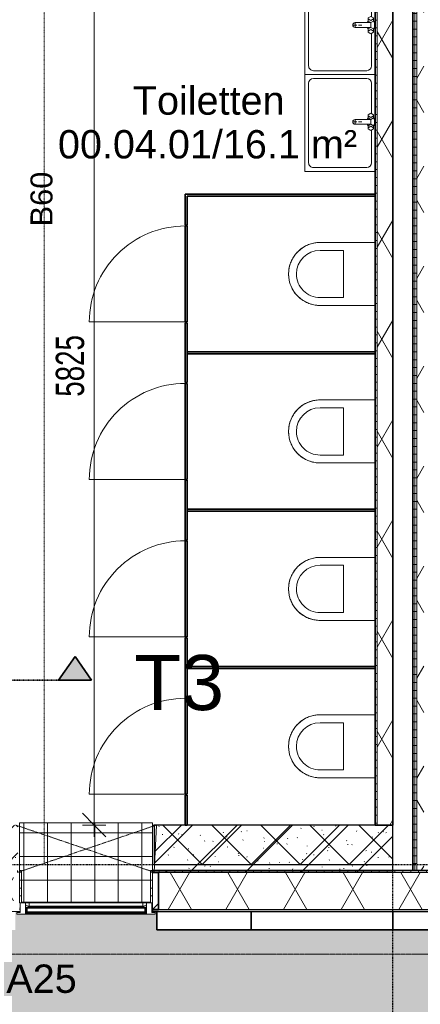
# Model space of a CAD drawing. Header units: millimetres. Extents: x -80560 to 110805, y -11020 to 52719.
# Tile 36 of 152: x 54123 to 56670, y 9111 to 15365. Entities that reach past the tile are written whole.
import ezdxf

# ---------------------------------------------------------------- set-up
doc = ezdxf.new("R2010")
doc.units = ezdxf.units.MM
for name, pattern in [('CENTER2', [20, 8, -4, 4, -4]), ('Dash', [6.35, 3.175, -3.175]), ('DASHDOT2', [8, 4, -2, 0, -2]), ('DASHED2-1', [3, 2, -1])]:
    doc.linetypes.add(name, pattern=pattern)
for name, color, linetype, lineweight in [('A-ANNO-DIMS', 211, 'Continuous', 9), ('A-ANNO-DIMS-100', 211, 'Continuous', 9), ('A-ANNO-NOTE', 131, 'Continuous', 18), ('A-AREA-IDEN', 2, 'Continuous', 9), ('A-DETL-GENF', 92, 'Continuous', 18), ('A-DOOR', 31, 'Continuous', 18), ('A-FLOR', 192, 'Continuous', 18), ('A-FLOR-OVHD', 1, 'DASHED2-1', 18), ('A-FLOR-PATT', 8, 'Continuous', 18), ('A-GENM', 13, 'Continuous', 18), ('A-GLAZ', 151, 'Continuous', 18), ('A-GLAZ-IDEN', 152, 'Continuous', 18), ('A-GLAZ-SILL', 1, 'Continuous', 18), ('A-WALL', 113, 'Continuous', 35), ('A-WALL-PATT', 111, 'Continuous', 35), ('G-ANNO-SYMB', 111, 'Continuous', 9), ('I-WALL', 2, 'Continuous', 18), ('P-SANR-FIXT', 6, 'Continuous', 18), ('S-GRID', 1, 'Continuous', 9)]:
    doc.layers.add(name, color=color, linetype=linetype, lineweight=lineweight)
doc.styles.add('Arial', font='arial.ttf', dxfattribs={"height": 180})
doc.styles.add('Arial_1', font='arial.ttf', dxfattribs={"height": 140})
doc.styles.add('Arial_4', font='arial.ttf', dxfattribs={"height": 350})
doc.styles.add('Arial_6', font='arial.ttf', dxfattribs={"width": 0.7, "height": 180})
doc.dimstyles.new('n3o_1_8', dxfattribs={"dimscale": 304.8, "dimtxt": 183.646692, "dimasz": 0.492126, "dimexe": 0.246063, "dimexo": 0.0625, "dimgap": 0.032808, "dimtad": 1, "dimdec": 0, "dimdsep": 46, "dimtxsty": 'Arial_6', "dimblk1": 'OBLIQUE', "dimblk2": 'OBLIQUE', "dimsah": 1, "dimcen": 0.09, "dimdle": 0.246063, "dimazin": 0, "dimtfac": 1, "dimtdec": 4, "dimtix": 1, "dimtmove": 0, "dimatfit": 3, "dimfxl": 0.246063, "dimfxlon": 1, "dimtvp": 1, "dimtolj": 1, "dimtzin": 0, "dimarcsym": 2})
doc.dimstyles.new('n3o_1_8_2', dxfattribs={"dimscale": 304.8, "dimtxt": 183.646692, "dimasz": 0.492126, "dimexe": 0.246063, "dimexo": 0.0625, "dimgap": 0.032808, "dimtad": 1, "dimdec": 0, "dimdsep": 46, "dimtxsty": 'Arial_6', "dimblk1": 'OBLIQUE', "dimblk2": 'OBLIQUE', "dimsah": 1, "dimcen": 0.09, "dimdle": 0.246063, "dimazin": 0, "dimtfac": 1, "dimtdec": 4, "dimtix": 1, "dimtmove": 1, "dimatfit": 3, "dimfxl": 0.246063, "dimfxlon": 1, "dimtvp": 1, "dimtolj": 1, "dimtzin": 0, "dimarcsym": 2})
pattern_1 = [(180, (56767.32, 14055.25), (-1e-13, -50), [])]
pattern_2 = [(60, (24894.82, 0), (-274.963, 158.75), []), (120, (24894.82, 0), (-274.963, -158.75), [])]
pattern_3 = [(0, (0, 0), (0, 50), [])]

# ---------------------------------------------------------------- blocks, each defined once
blk = doc.blocks.new('Leonardo College_EHA_1489_R18_CF_situatie_2020_rvt-1-DO_00 begane grond')
at = {"layer": 'A-FLOR-PATT', "lineweight": 9}
h = blk.add_hatch(dxfattribs=at)
h.set_pattern_fill('FP_27', color=93, style=0, pattern_type=2)
h.set_pattern_definition([(90, (0, 0), (-456.197, 456.197), [120.967, -791.427]), (45, (0, 0), (-456.197, 456.197), [120.968, -524.193]), (135, (0, 0), (-456.197, -456.197), [120.968, -524.193])])
h.paths.add_polyline_path([(53547.8, 6923), (67447.4, 6923), (67424.9, 9701), (65130, 9701), (65130, 9711.4), (64440, 9713), (64440, 9701), (64450, 9701), (64450, 9584), (62200, 9584), (62200, 9701), (62210, 9701), (62210, 9720), (61625.9, 9721), (60390, 9721), (60390, 9701), (60400, 9701), (60400, 9584), (57700, 9584), (57700, 9701), (57710, 9701), (57710, 9721), (54990, 9721), (54990, 9701), (55000, 9701), (55000, 9584), (52300, 9584), (52300, 9701), (52268, 9701), (52268, 9694), (52290, 9694), (52290, 9684), (49610, 9684), (49610, 9694), (49632, 9694), (49632, 9701), (49600, 9700), (49600, 9584), (47450, 9584), (47450, 9701), (47418, 9701), (47418, 9694), (47440, 9694), (47440, 9684), (42960, 9684), (42960, 9694), (42982, 9694), (42982, 9701), (42950, 9700), (42950, 9584), (41600, 9584), (41600, 9701), (41568, 9701), (41568, 9694), (41590, 9694), (41590, 9684), (40683.4, 9684), (40682.5, 9678), (39817.5, 9678), (39816.6, 9684), (39710, 9684), (39710, 9694), (39732, 9694), (39732, 9701), (39700, 9701), (39700, 9584), (38800, 9584), (38800, 9701), (38768, 9701), (38768, 9694), (38790, 9694), (38790, 9684), (37910, 9684), (37910, 9694), (37932, 9694), (37932, 9701), (37900, 9701), (37900, 9584), (35200, 9584), (35200, 9701), (35168, 9701), (35168, 9694), (35190, 9694), (35190, 9684), (32510, 9684), (32510, 9694), (32532, 9694), (32532, 9701), (32500, 9701), (32500, 9584), (30100, 9584), (30100, 9701), (30068, 9701), (30068, 9694), (30090, 9694), (30090, 9684), (29210, 9684), (29210, 9694), (29232, 9694), (29232, 9701), (29200, 9701), (29200, 9584), (28527, 9584), (28527, 9701), (28495, 9701), (28495, 9694), (28517, 9694), (28517, 9684), (28412, 9684), (28409.5, 9668), (27544.5, 9668), (27542, 9684), (27437, 9684), (27437, 9694), (27459, 9694), (27459, 9701), (27427, 9701), (27427, 9584), (25750, 9584), (25750, 9701), (25718, 9701), (25718, 9694), (25740, 9694), (25740, 9684), (23960, 9684), (23960, 9694), (23982, 9694), (23982, 9701), (23950, 9700), (23950, 9584), (23050, 9584), (23050, 9701), (23018, 9701), (23018, 9694), (23040, 9694), (23040, 9684), (22160, 9684), (22160, 9694), (22182, 9694), (22182, 9701), (22150, 9701), (22150, 9584), (20350, 9584), (20350, 9701), (20318, 9701), (20318, 9694), (20340, 9694), (20340, 9684), (15860, 9684), (15860, 9694), (15882, 9694), (15882, 9701), (15850, 9700), (15850, 9584), (14384, 9584), (14384, 9721), (7590.2, 9721), (7590.2, 6923), (52710.1, 6923)], flags=0)
h.paths.add_polyline_path([(30068, 9713), (30073, 9713), (30073, 9721), (30068, 9721)], flags=0)
h.paths.add_polyline_path([(29227, 9713), (29232, 9713), (29232, 9721), (29227, 9721)], flags=0)
at = {"layer": 'A-FLOR', "color": 7}
for p, q in [((29232, 9721), (29227, 9721)), ((30073, 9721), (30068, 9721))]:
    blk.add_line(p, q, dxfattribs=at)
blk = doc.blocks.new('19112_SW_LeonardoCollege_R2020_rvt-1-DO_00 begane grond')
at = {"layer": 'A-WALL-PATT', "lineweight": 5}
h = blk.add_hatch(dxfattribs=at)
h.set_pattern_fill('FP_208', color=250, angle=45, style=0, pattern_type=2)
h.set_pattern_definition([(45, (28837.5, 10000), (-155.563, 155.563), []), (135, (28837.5, 10000), (-155.563, -155.563), [])])
h.paths.add_polyline_path([(31377.66767, 10000), (31600, 10000), (31600, 10250), (30083, 10250), (30083, 10000), (31083.995762, 10000)], flags=0)
h.paths.add_polyline_path([(28734.620497, 10000), (29217, 10000), (29217, 10250), (28510, 10250), (28510, 10000)], flags=0)
h.paths.add_polyline_path([(27444, 10000), (27444, 10250), (26075, 10250), (26075, 10000), (27266.260957, 10000)], flags=0)
at = {"layer": 'A-WALL', "color": 50, "lineweight": 9}
for p, q in [((30073, 10250), (30083, 10250)), ((30083, 10000), (30073, 10000))]:
    blk.add_line(p, q, dxfattribs=at)
at = {"layer": 'A-WALL', "color": 10, "lineweight": 25}
for p, q in [((31600, 10250), (30083, 10250)), ((30083, 10250), (30083, 10000)), ((31600, 10000), (31600, 10250)), ((30083, 10000), (31600, 10000))]:
    blk.add_line(p, q, dxfattribs=at)
blk = doc.blocks.new('MB 31 Wandsparing - 866 x 1974-3853520-DO_00 begane grond')
at = {"layer": 'A-GENM', "linetype": 'Dash', "lineweight": 9}
for p, q in [((-456.2, 150), (424.8, -150)), ((-441.2, -150), (439.8, 150))]:
    blk.add_line(p, q, dxfattribs=at)
blk = doc.blocks.new('95251-Leonardo College Leiden_rvt-1-DO_00 begane grond')
at = {"layer": 'A-WALL-PATT', "lineweight": 9}
h = blk.add_hatch(dxfattribs=at)
h.set_pattern_fill('FP_251', color=55, style=0, pattern_type=2)
h.set_pattern_definition([(45, (0, 0), (-176.7767, 176.7767), []), (17, (0, 0), (51.37877, 156.87645), [3.353, -159.647, 3.353, -88.647, -134]), (17, (0, 0), (51.37877, 156.87645), [-255, 3.353, -130.647]), (48, (0, 0), (-36.014, 160.26226), [3.353, -158.647, 3.353, -160.647, -132]), (48, (0, 0), (-36.014, 160.26226), [-326, 3.353, -128.647]), (71, (0, 0), (-94.825, 133.12483), [3.353, -156.647, 3.353, -87.247, -131]), (71, (0, 0), (-94.825, 133.12483), [-250.6, 3.353, -127.647])])
h.paths.add_polyline_path([(30083, 9950), (31600, 9950), (31600, 10250), (30098, 10250), (30089.9, 10089)], flags=0)
h.paths.add_polyline_path([(29028.3, 9950), (29217, 9950), (29202, 10250), (28525, 10250), (28510, 9950), (28734.6, 9950)], flags=0)
h.paths.add_polyline_path([(26091.6, 9950), (27444, 9950), (27429, 10250), (26080, 10250), (26080, 10200), (26075, 10200), (26075, 9950)], flags=0)
at = {"layer": 'A-WALL', "color": 170, "lineweight": 5}
for p, q in [((30098, 10250), (30083, 9950)), ((31600, 10250), (30098, 10250)), ((31600, 9950), (31600, 10250)), ((30083, 9950), (31600, 9950))]:
    blk.add_line(p, q, dxfattribs=at)
at = {"color": 130, "lineweight": 9}
blk.add_blockref('MB 31 Wandsparing - 866 x 1974-3853520-DO_00 begane grond', (29658.2, 10100), dxfattribs=at)
blk = doc.blocks.new('NLRS_41_GM_WPB_spouwlat-SH_generiek_ISR - 235x38-V45-DO_00 begane grond')
at = {"layer": 'A-GENM'}
h = blk.add_hatch(dxfattribs=at)
h.set_pattern_fill('FP_78', color=256, style=0, pattern_type=2)
h.set_pattern_definition([(45, (0, 0), (-141.4214, 141.4214), [])])
h.paths.add_polyline_path([(30111, 9713), (30111, 9948), (30073, 9948), (30073, 9713)], flags=0)
for p, q in [((30111, 9948), (30073, 9948)), ((30073, 9948), (30073, 9713)), ((30111, 9713), (30111, 9948)), ((30073, 9713), (30111, 9713))]:
    blk.add_line(p, q, dxfattribs=at)
blk = doc.blocks.new('41_dagkanten_SH_generiek_ISR - 12x204_5-V46-DO_00 begane grond')
at = {"layer": 'A-GENM'}
h = blk.add_hatch(dxfattribs=at)
h.set_pattern_fill('FP_79', color=256, style=0, pattern_type=2)
h.set_pattern_definition(pattern_3)
h.paths.add_polyline_path([(30073, 9756), (30073, 9960.5), (30061, 9960.5), (30061, 9756), (30068, 9756)], flags=0)
for p, q in [((30073, 9960.5), (30061, 9960.5)), ((30061, 9960.5), (30061, 9756)), ((30073, 9756), (30073, 9960.5)), ((30068, 9756), (30073, 9756))]:
    blk.add_line(p, q, dxfattribs=at)
blk = doc.blocks.new('41_dagkanten_SH_generiek_ISR - 12x204_5-V47-DO_00 begane grond')
at = {"layer": 'A-GENM'}
h = blk.add_hatch(dxfattribs=at)
h.set_pattern_fill('FP_80', color=256, style=0, pattern_type=2)
h.set_pattern_definition(pattern_3)
h.paths.add_polyline_path([(29227, 9756), (29239, 9756), (29239, 9960.5), (29227, 9960.5), (29227, 9922.4)], flags=0)
for p, q in [((29239, 9960.5), (29227, 9960.5)), ((29227, 9960.5), (29227, 9756)), ((29239, 9756), (29239, 9960.5)), ((29227, 9756), (29232, 9756))]:
    blk.add_line(p, q, dxfattribs=at)
blk = doc.blocks.new('merk 900 vast glas HOOG shadowbox - merk 900 vast glas HOOG shadowbox-32555523-DO_00 begane grond')
at = {"layer": 'A-GLAZ'}
for p, q in [((-362, 0), (-440, 0)), ((-440, 0), (-440, -10)), ((-362, -4), (-362, 0)), ((440, 0), (362, 0)), ((362, 0), (362, -4)), ((440, -10), (440, 0)), ((-440, -10), (-418, -10)), ((-418, -10), (-418, -72)), ((-384, -72), (-384, -4)), ((-384, -4), (-362, -4)), ((362, -4), (384, -4)), ((384, -4), (384, -72)), ((418, -72), (418, -10)), ((418, -10), (440, -10)), ((-418, -72), (-384, -72)), ((384, -72), (418, -72))]:
    blk.add_line(p, q, dxfattribs=at)
at = {"layer": 'A-GLAZ-SILL'}
for p, q in [((362, 0), (-362, 0)), ((362, -4), (-362, -4))]:
    blk.add_line(p, q, dxfattribs=at)
blk = doc.blocks.new('74_PF_EHA_wandtoilet - hoogte 390-32003558-DO_00 begane grond')
at = {"layer": 'P-SANR-FIXT'}
for p, q in [((-178.1, -56.2), (-178.1, -406.3)), ((221.9, -406.3), (221.9, -56.2)), ((-128.1, -406.3), (-128.1, -256.3)), ((-128.1, -256.3), (171.9, -256.3)), ((171.9, -256.3), (171.9, -406.3))]:
    blk.add_line(p, q, dxfattribs=at)
at = {"layer": 'P-SANR-FIXT', "flags": 128}
for points in [[(21.9, -606.3), (13.9, -606.1), (5.9, -605.6), (-2, -604.8), (-9.9, -603.7), (-17.8, -602.3), (-25.6, -600.5), (-33.4, -598.5), (-41, -596.1), (-48.5, -593.4), (-56, -590.5), (-63.3, -587.2), (-70.4, -583.6), (-77.5, -579.8), (-84.3, -575.7), (-91, -571.3), (-97.5, -566.7), (-103.8, -561.8), (-110, -556.6), (-115.9, -551.2), (-121.6, -545.6), (-127, -539.7), (-132.2, -533.7), (-137.2, -527.4), (-141.9, -521), (-146.4, -514.3), (-150.6, -507.5), (-154.5, -500.5), (-158.1, -493.4), (-161.4, -486.1), (-164.5, -478.7), (-167.2, -471.2), (-169.7, -463.6), (-171.8, -455.9), (-173.7, -448.1), (-175.2, -440.2), (-176.4, -432.3), (-177.3, -424.4), (-177.8, -416.4), (-178.1, -408.4), (-178.1, -406.3)], [(221.9, -406.3), (221.8, -414.2), (221.3, -422.2), (220.5, -430.2), (219.4, -438.1), (217.9, -446), (216.2, -453.8), (214.1, -461.5), (211.8, -469.2), (209.1, -476.7), (206.1, -484.1), (202.9, -491.4), (199.3, -498.6), (195.5, -505.6), (191.4, -512.5), (187, -519.2), (182.3, -525.7), (177.4, -532), (172.3, -538.1), (166.9, -544), (161.3, -549.7), (155.4, -555.2), (149.3, -560.4), (143.1, -565.4), (136.6, -570.1), (130, -574.5), (123.2, -578.7), (116.2, -582.6), (109.1, -586.3), (101.8, -589.6), (94.4, -592.7), (86.9, -595.4), (79.3, -597.9), (71.6, -600), (63.8, -601.8), (55.9, -603.3), (48, -604.5), (40.1, -605.4), (32.1, -606), (24.1, -606.2), (21.9, -606.3)]]:
    blk.add_lwpolyline(points, dxfattribs=at)
at = {"layer": 'P-SANR-FIXT'}
for radius, start, end in [(200, 180, 270), (150, 180, 270), (200, 270, 360), (150, 270, 0)]:
    blk.add_arc((21.9, -406.3), radius, start, end, dxfattribs=at)
blk = doc.blocks.new('74_n3o_Kupan_toiletruimte_4 - 74_n3o_Kupan_toiletruimte_4-31926087-DO_00 begane grond')
at = {"layer": 'A-GENM', "lineweight": 35}
for p, q in [((190, 1206.5), (0, 1206.5)), ((0, 1206.5), (0, 1193.5)), ((0, 1193.5), (190, 1193.5)), ((190, 1193.5), (190, 1206.5)), ((805, 1206.5), (195, 1206.5)), ((195, 1206.5), (195, 1193.5)), ((195, 1193.5), (805, 1193.5)), ((805, 1193.5), (805, 1206.5)), ((1190, 1206.5), (810, 1206.5)), ((810, 1206.5), (810, 1193.5)), ((810, 1193.5), (1190, 1193.5)), ((1006.5, 1193.5), (993.5, 1193.5)), ((993.5, 1193.5), (993.5, 0)), ((1006.5, 0), (1006.5, 1193.5)), ((1190, 1193.5), (1190, 1206.5)), ((1805, 1206.5), (1195, 1206.5)), ((1195, 1206.5), (1195, 1193.5)), ((1195, 1193.5), (1805, 1193.5)), ((1805, 1193.5), (1805, 1206.5)), ((2190, 1206.5), (1810, 1206.5)), ((1810, 1206.5), (1810, 1193.5)), ((1810, 1193.5), (2190, 1193.5)), ((2006.5, 1193.5), (1993.5, 1193.5)), ((1993.5, 1193.5), (1993.5, 0)), ((2006.5, 0), (2006.5, 1193.5)), ((2190, 1193.5), (2190, 1206.5)), ((2805, 1206.5), (2195, 1206.5)), ((2195, 1206.5), (2195, 1193.5)), ((2195, 1193.5), (2805, 1193.5)), ((2805, 1193.5), (2805, 1206.5)), ((3190, 1206.5), (2810, 1206.5)), ((2810, 1206.5), (2810, 1193.5)), ((2810, 1193.5), (3190, 1193.5)), ((3006.5, 1193.5), (2993.5, 1193.5)), ((2993.5, 1193.5), (2993.5, 0)), ((3006.5, 0), (3006.5, 1193.5)), ((3190, 1193.5), (3190, 1206.5)), ((3805, 1206.5), (3195, 1206.5)), ((3195, 1206.5), (3195, 1193.5)), ((3195, 1193.5), (3805, 1193.5)), ((3805, 1193.5), (3805, 1206.5)), ((4006.5, 1206.5), (3810, 1206.5)), ((3810, 1206.5), (3810, 1193.5)), ((3810, 1193.5), (3993.5, 1193.5)), ((3993.5, 1193.5), (3993.5, 0)), ((4006.5, 0), (4006.5, 1206.5)), ((993.5, 0), (1006.5, 0)), ((1993.5, 0), (2006.5, 0)), ((2993.5, 0), (3006.5, 0)), ((3993.5, 0), (4006.5, 0))]:
    blk.add_line(p, q, dxfattribs=at)
blk = doc.blocks.new('00_n3o_symbool_swingangle - std-31926139-DO_00 begane grond')
at = {"layer": 'A-DOOR'}
blk.add_line((-415, -27), (-415, 583), dxfattribs=at)
blk.add_arc((-415, -27), 610, 360, 90, dxfattribs=at)
blk = doc.blocks.new('74_n3o_fonteintje_450x600 - std-V116-DO_00 begane grond')
at = {"layer": 'P-SANR-FIXT'}
for p, q in [((-300, -2.5), (-300, -450)), ((315, -450), (315, -2.5)), ((-300, -450), (315, -450))]:
    blk.add_line(p, q, dxfattribs=at)
blk = doc.blocks.new('53_wastafel_450X600 - std-V117-DO_00 begane grond')
at = {"layer": 'P-SANR-FIXT'}
for p, q in [((-300, -450), (-300, -2.5)), ((-275, -55), (-275, -395)), ((-52.4, -25), (-245, -25)), ((-45, -12.2), (-55, -29.5)), ((-55, -29.5), (-45, -46.8)), ((-25, -12.2), (-45, -12.2)), ((-45, -46.8), (-25, -46.8)), ((-28.4, -29.5), (-38.4, -12.2)), ((-38.4, -46.8), (-28.4, -29.5)), ((-25, -12.2), (-15, -7.2)), ((-15, -29.5), (-25, -12.2)), ((-25, -46.8), (-15, -29.5)), ((-25, -46.8), (-15, -51.8)), ((-15, -7.2), (15, -7.2)), ((-15, -29.5), (-15, -129.5)), ((15, -29.5), (-15, -29.5)), ((15, -7.2), (25, -12.2)), ((15, -29.5), (25, -12.2)), ((25, -46.8), (15, -29.5)), ((15, -129.5), (15, -29.5)), ((25, -46.8), (15, -51.8)), ((25, -12.2), (45, -12.2)), ((45, -46.8), (25, -46.8)), ((28.4, -29.5), (38.4, -12.2)), ((38.4, -46.8), (28.4, -29.5)), ((45, -12.2), (55, -29.5)), ((55, -29.5), (45, -46.8)), ((260, -25), (52.4, -25)), ((290, -395), (290, -55)), ((315, -2.5), (315, -450)), ((0, -107.5), (0, -87.5)), ((0, -141.5), (0, -117.5)), ((12, -129.5), (-12, -129.5)), ((-245, -425), (260, -425)), ((315, -450), (-300, -450))]:
    blk.add_line(p, q, dxfattribs=at)
for centre, radius, start, end in [((-245, -55), 30, 90, 180), ((260, -55), 30, 0, 90), ((0, -129.5), 15, 180, 0), ((-245, -395), 30, 180, 270), ((260, -395), 30, 270, 360)]:
    blk.add_arc(centre, radius, start, end, dxfattribs=at)
blk = doc.blocks.new('31_n3o_gevelopening_vensterbank_tegelwerk - 505x10-34319115-DO_00 begane grond')
at = {"layer": 'A-GENM'}
h = blk.add_hatch(dxfattribs=at)
h.set_pattern_fill('FP_147', color=256, style=0, pattern_type=2)
h.set_pattern_definition([(0, (0, 0), (0, 150), []), (90, (0, 0), (-150, 9e-15), [])])
h.paths.add_polyline_path([(12, -505), (834, -505), (834, -304.5), (846, -304.5), (846, 0), (0, 0), (0, -304.5), (12, -304.5), (12, -342.6)], flags=0)
for p, q in [((0, -304.5), (0, 0)), ((0, 0), (846, 0)), ((846, 0), (846, -304.5)), ((12, -505), (834, -505))]:
    blk.add_line(p, q, dxfattribs=at)
blk = doc.blocks.new('30_n3o_RT72_glas met glaslat - Type 1-33690252-DO_00 begane grond')
at = {"layer": 'A-GENM'}
for points in [[(-379, -11), (379, -11), (379, -5), (-379, -5)], [(-379, -41), (379, -41), (379, -35), (-379, -35)]]:
    blk.add_hatch(color=256, dxfattribs=at).paths.add_polyline_path(points, flags=0)
for p, q in [((379, -5), (-379, -5)), ((-379, -5), (-379, -11)), ((-375, -5), (-379, -5)), ((-379, -5), (-379, -41)), ((-379, -11), (379, -11)), ((379, -35), (-379, -35)), ((-379, -35), (-379, -41)), ((-379, -41), (379, -41)), ((-379, -41), (-375, -41)), ((-375, -41), (-375, -5)), ((379, -5), (375, -5)), ((375, -5), (375, -41)), ((375, -41), (379, -41)), ((379, -11), (379, -5)), ((379, -41), (379, -5)), ((379, -41), (379, -35))]:
    blk.add_line(p, q, dxfattribs=at)
blk = doc.blocks.new('DPWP_30_n3o_RT72_glas met glaslat Frame1 - Type 1-33690255-DO_00 begane grond')
at = {"layer": 'A-GENM'}
for p, q in [((-367.317, -5), (-384, -15)), ((-384, -27), (-362, -27)), ((-362, -5), (-367.317, -5)), ((362, -5), (-362, -5)), ((-362, -27), (-362, -5)), ((362, -27), (-362, -27)), ((367.317, -5), (362, -5)), ((362, -5), (362, -27)), ((362, -27), (384, -27)), ((384, -15), (367.317, -5))]:
    blk.add_line(p, q, dxfattribs=at)
blk = doc.blocks.new('01_n3o_symbool_lijn_met_tekst - brandwerend_B60-31157474-DO_00 begane grond')
at = {"layer": 'A-DETL-GENF', "color": 3, "linetype": 'DASHDOT2'}
blk.add_line((0, 0), (8362.5, 0), dxfattribs=at)
blk = doc.blocks.new('Section - 00_n3o_sectionmark_detailaanduiding-325618-DO_00 begane grond')
at = {"layer": 'G-ANNO-SYMB'}
blk.add_hatch(color=256, dxfattribs=at).paths.add_polyline_path([(0, 0), (1.05, 1.5), (2.101, 0)], flags=0)
at = {"layer": 'G-ANNO-SYMB', "linetype": 'DASHDOT2', "lineweight": 35}
for p, q in [((1.05, 1.5), (0, 0)), ((2.101, 0), (1.05, 1.5)), ((0, 0), (2.101, 0))]:
    blk.add_line(p, q, dxfattribs=at)
blk = doc.blocks.new('DIMBLOCK165-DO_00 begane grond')
at = {"layer": 'A-ANNO-DIMS-100'}
for p, q in [((56622.3, 15545.7), (56697.3, 15620.7)), ((56622.3, 15620.7), (56622.3, 15470.7)), ((56622.3, 15545.7), (56622.3, 15620.7)), ((56767.3, 15545.7), (56842.3, 15620.7)), ((56767.3, 15620.7), (56767.3, 15470.7)), ((56767.3, 15545.7), (56767.3, 15620.7)), ((56622.3, 15545.7), (56547.3, 15470.7)), ((56622.3, 15545.7), (56767.3, 15545.7)), ((56767.3, 15545.7), (56692.3, 15470.7))]:
    blk.add_line(p, q, dxfattribs=at)
blk.add_ellipse((56826.5, 15545.7), major_axis=(0, 174.8), ratio=0.753092, start_param=1.570796, end_param=3.141593, dxfattribs=at)
at = {"layer": 'A-ANNO-DIMS-100', "color": 0, "insert": (56826.5, 15463.3), "char_height": 180, "width": 345.821, "attachment_point": 1, "line_spacing_factor": 0.941778, "style": 'Arial_6'}
blk.add_mtext('145', dxfattribs=at)
blk = doc.blocks.new('_Oblique')
at = {"color": 0, "linetype": 'ByBlock', "lineweight": -2}
blk.add_line((-0.5, -0.5), (0.5, 0.5), dxfattribs=at)
blk = doc.blocks.new('DIMBLOCK234-DO_00 begane grond')
at = {"layer": 'A-ANNO-DIMS-100'}
for p, q in [((54596.5, 16075), (54521.5, 16150)), ((54671.5, 16075), (54521.5, 16075)), ((54596.5, 16075), (54596.5, 10175)), ((54596.5, 16075), (54671.5, 16000)), ((54596.5, 16075), (54671.5, 16075)), ((54596.5, 10250), (54521.5, 10325)), ((54671.5, 10250), (54521.5, 10250)), ((54596.5, 10250), (54671.5, 10175)), ((54596.5, 10250), (54671.5, 10250))]:
    blk.add_line(p, q, dxfattribs=at)
at = {"layer": 'A-ANNO-DIMS-100', "color": 0, "insert": (54352.8, 12970.4), "char_height": 180, "width": 461.094, "attachment_point": 1, "rotation": 90, "line_spacing_factor": 0.941778, "style": 'Arial_6'}
blk.add_mtext('5825', dxfattribs=at)
blk = doc.blocks.new('DIMBLOCK272-DO_00 begane grond')
at = {"layer": 'A-ANNO-DIMS-100'}
for p, q in [((102364.8, 10470.3), (102364.8, 5571.3)), ((102364.8, 5646.3), (102364.8, 10470.3)), ((39278.8, 5646.3), (39353.8, 5721.3)), ((39278.8, 5721.3), (39278.8, 5571.3)), ((39278.8, 5646.3), (39278.8, 5721.3)), ((102364.8, 5646.3), (102439.8, 5721.3)), ((39203.8, 5646.3), (102439.8, 5646.3)), ((39278.8, 5646.3), (39203.8, 5571.3)), ((102364.8, 5646.3), (102289.8, 5571.3))]:
    blk.add_line(p, q, dxfattribs=at)
at = {"layer": 'A-ANNO-DIMS-100', "color": 0, "insert": (70581.7, 5889.9), "char_height": 180, "width": 576.368, "attachment_point": 1, "line_spacing_factor": 0.941778, "style": 'Arial_6'}
blk.add_mtext('63086', dxfattribs=at)

msp = doc.modelspace()

# ---------------------------------------------------------------- hatches: boundary and pattern name
at = {"layer": 'A-WALL-PATT', "lineweight": 18}
h = msp.add_hatch(dxfattribs=at)
h.set_pattern_fill('FP_2', color=256, style=0, pattern_type=2)
h.set_pattern_definition(pattern_2)
h.paths.add_polyline_path([(56647.3, 9960.5), (56692.3, 9960.5), (56692.3, 18137.5), (56647.3, 18137.5), (56647.3, 10255.6)], flags=0)
h = msp.add_hatch(dxfattribs=at)
h.set_pattern_fill('FP_31', color=256, angle=90, style=0, pattern_type=2)
h.set_pattern_definition(pattern_1)
h.paths.add_polyline_path([(56622.3, 9960.5), (56634.8, 9960.5), (56634.8, 18062.5), (56622.3, 18062.5), (56622.3, 10255.6)], flags=0)
h = msp.add_hatch(dxfattribs=at)
h.set_pattern_fill('FP_31', color=256, angle=90, style=0, pattern_type=2)
h.set_pattern_definition(pattern_1)
h.paths.add_polyline_path([(56634.8, 9960.5), (56647.3, 9960.5), (56647.3, 18062.5), (56634.8, 18062.5), (56634.8, 10255.6)], flags=0)
h = msp.add_hatch(dxfattribs=at)
h.set_pattern_fill('FP_97', color=256, angle=90, style=0, pattern_type=2)
h.set_pattern_definition([(360, (56382.32, 13162.5), (2e-13, 50), [])])
h.paths.add_polyline_path([(56382.3, 10250), (56394.8, 10250), (56394.8, 16075), (56382.3, 16075), (56382.3, 10255.6)], flags=0)
h = msp.add_hatch(dxfattribs=at)
h.set_pattern_fill('FP_2', color=256, style=0, pattern_type=2)
h.set_pattern_definition(pattern_2)
h.paths.add_polyline_path([(56394.8, 10250), (56494.8, 10250), (56494.8, 16100), (56394.8, 16100), (56394.8, 10255.6)], flags=0)
h = msp.add_hatch(dxfattribs=at)
h.set_pattern_fill('FP_2', color=256, style=0, pattern_type=2)
h.set_pattern_definition(pattern_2)
h.paths.add_polyline_path([(78297.9, 9713), (78321.8, 9713), (78321.8, 9948), (77205.8, 9948), (77205.8, 9713), (77710.5, 9713)], flags=0)
h.paths.add_polyline_path([(74483.8, 9713), (74483.8, 9948), (72355.8, 9948), (72355.8, 9713), (74186.5, 9713)], flags=0)
h.paths.add_polyline_path([(67725.7, 9713), (67833.8, 9713), (67833.8, 9948), (66505.8, 9948), (66505.8, 9713), (66551, 9713)], flags=0)
h.paths.add_polyline_path([(64495.3, 9713), (64583.8, 9713), (64583.8, 9948), (63705.8, 9948), (63705.8, 9713), (64201.6, 9713)], flags=0)
h.paths.add_polyline_path([(62783.8, 9713), (62783.8, 9948), (60105.8, 9948), (60105.8, 9713), (62733.3, 9713)], flags=0)
h.paths.add_polyline_path([(57153.5, 9713), (57383.8, 9713), (57383.8, 9948), (55005.8, 9948), (55005.8, 9713), (56566.2, 9713)], flags=0)
h.paths.add_polyline_path([(54083.8, 9713), (54083.8, 9948), (53432.8, 9948), (53432.8, 9713), (53629.4, 9713)], flags=0)
h.paths.add_polyline_path([(52310.8, 9713), (52310.8, 9948), (50655.8, 9948), (50655.8, 9713), (52161.1, 9713)], flags=0)
h.paths.add_polyline_path([(46875, 9713), (47033.8, 9713), (47033.8, 9948), (45255.8, 9948), (45255.8, 9713), (46581.3, 9713)], flags=0)
h.paths.add_polyline_path([(48833.8, 9713), (48833.8, 9948), (47955.8, 9948), (47955.8, 9713), (48343.3, 9713)], flags=0)
h.paths.add_polyline_path([(40733.8, 9713), (40733.8, 9948), (39407.8, 9948), (39407.8, 9713), (40707.9, 9713)], flags=0)
h = msp.add_hatch(dxfattribs=at)
h.set_pattern_fill('FP_231', color=256, angle=90, style=0, pattern_type=2)
h.set_pattern_definition([(90, (58858.82, 9701), (-50, -2e-13), [])])
h.paths.add_polyline_path([(77167.8, 9948), (78321.8, 9948), (78321.8, 9960.5), (77167.8, 9960.5)], flags=0)
h.paths.add_polyline_path([(72317.8, 9948), (74521.8, 9948), (74521.8, 9960.5), (72317.8, 9960.5)], flags=0)
h.paths.add_polyline_path([(67725.7, 9948), (67871.8, 9948), (67871.8, 9960.5), (66467.8, 9960.5), (66467.8, 9948), (66551, 9948)], flags=0)
h.paths.add_polyline_path([(64583.8, 9948), (64621.8, 9948), (64621.8, 9960.5), (63667.8, 9960.5), (63667.8, 9948), (64201.6, 9948)], flags=0)
h.paths.add_polyline_path([(62821.8, 9948), (62821.8, 9960.5), (60067.8, 9960.5), (60067.8, 9948), (62783.8, 9948)], flags=0)
h.paths.add_polyline_path([(56566.2, 9948), (57421.8, 9948), (57421.8, 9960.5), (54967.8, 9960.5), (54967.8, 9948), (56272.5, 9948)], flags=0)
h.paths.add_polyline_path([(53923.1, 9948), (54121.8, 9948), (54121.8, 9960.5), (53394.8, 9960.5), (53394.8, 9948), (53629.4, 9948)], flags=0)
h.paths.add_polyline_path([(51867.4, 9948), (52348.8, 9948), (52348.8, 9960.5), (50617.8, 9960.5), (50617.8, 9948), (51573.7, 9948)], flags=0)
h.paths.add_polyline_path([(48871.8, 9948), (48871.8, 9960.5), (47917.8, 9960.5), (47917.8, 9948), (48833.8, 9948)], flags=0)
h.paths.add_polyline_path([(47071.8, 9948), (47071.8, 9960.5), (45217.8, 9960.5), (45217.8, 9948), (47033.8, 9948)], flags=0)
h.paths.add_polyline_path([(40707.9, 9948), (40771.8, 9948), (40771.8, 9960.5), (39642.8, 9960.5), (39642.8, 9948)], flags=0)
h = msp.add_hatch(dxfattribs=at)
h.set_pattern_fill('FP_230', color=256, style=0, pattern_type=2)
h.set_pattern_definition([(0, (58858.82, 9701), (2e-14, 50), [])])
h.paths.add_polyline_path([(78321.8, 9701), (78321.8, 9713), (77167.8, 9713), (77167.8, 9701), (78297.9, 9701)], flags=0)
h.paths.add_polyline_path([(74521.8, 9701), (74521.8, 9713), (72317.8, 9713), (72317.8, 9701), (74186.5, 9701)], flags=0)
h.paths.add_polyline_path([(67725.7, 9701), (67871.8, 9701), (67871.8, 9713), (66467.8, 9713), (66467.8, 9701), (66551, 9701)], flags=0)
h.paths.add_polyline_path([(64621.8, 9701), (64621.8, 9713), (63667.8, 9713), (63667.8, 9701), (64495.3, 9701)], flags=0)
h.paths.add_polyline_path([(62733.3, 9701), (62821.8, 9701), (62821.8, 9713), (60067.8, 9713), (60067.8, 9701), (62439.6, 9701)], flags=0)
h.paths.add_polyline_path([(57421.8, 9701), (57421.8, 9713), (54967.8, 9713), (54967.8, 9701), (57153.5, 9701)], flags=0)
h.paths.add_polyline_path([(53629.4, 9701), (54121.8, 9701), (54121.8, 9713), (53394.8, 9713), (53394.8, 9701)], flags=0)
h.paths.add_polyline_path([(52161.1, 9701), (52348.8, 9701), (52348.8, 9713), (50617.8, 9713), (50617.8, 9701), (51867.4, 9701)], flags=0)
h.paths.add_polyline_path([(48049.7, 9701), (48871.8, 9701), (48871.8, 9713), (47917.8, 9713), (47917.8, 9701)], flags=0)
h.paths.add_polyline_path([(46581.3, 9701), (47071.8, 9701), (47071.8, 9713), (45217.8, 9713), (45217.8, 9701), (45406.6, 9701)], flags=0)
h.paths.add_polyline_path([(39395.8, 9701), (40771.8, 9701), (40771.8, 9713), (39395.8, 9713)], flags=0)

# ---------------------------------------------------------------- linework, layer by layer
at = {"layer": 'A-FLOR-OVHD'}
msp.add_line((102310.7, 9429), (36723.8, 9429), dxfattribs=at)
at = {"layer": 'A-WALL', "lineweight": 18}
for p, q in [((56647.3, 18137.5), (56647.3, 9960.5)), ((56634.8, 9960.5), (56634.8, 18062.5)), ((56394.8, 16100), (56394.8, 10250)), ((55005.8, 9948), (57383.8, 9948)), ((54126.8, 9713), (54121.8, 9713)), ((54126.8, 9701), (54121.8, 9701)), ((54967.8, 9713), (54962.8, 9713)), ((54967.8, 9701), (54962.8, 9701)), ((55005.8, 9713), (57383.8, 9713))]:
    msp.add_line(p, q, dxfattribs=at)
at = {"layer": 'A-WALL'}
for p, q in [((57421.8, 9960.5), (54967.8, 9960.5)), ((54967.8, 9960.5), (54967.8, 9948)), ((54967.8, 9948), (55005.8, 9948)), ((55005.8, 9948), (55005.8, 9713)), ((55005.8, 9713), (54967.8, 9713)), ((54967.8, 9713), (54967.8, 9701)), ((54967.8, 9701), (57421.8, 9701)), ((54994.8, 9701), (54994.8, 9584)), ((55594.8, 9701), (55594.8, 9584)), ((56494.8, 9701), (56494.8, 9584)), ((54994.8, 9584), (57394.8, 9584))]:
    msp.add_line(p, q, dxfattribs=at)
at = {"layer": 'G-ANNO-SYMB', "linetype": 'DASHDOT2', "lineweight": 35}
msp.add_line((50605.2, 11170), (54580.3, 11170), dxfattribs=at)
at = {"layer": 'I-WALL', "lineweight": 35}
for p, q in [((56622.3, 18050), (56622.3, 9960.5)), ((56382.3, 16075), (56382.3, 10250)), ((56494.8, 10250), (56494.8, 16075)), ((56382.3, 10250), (56494.8, 10250))]:
    msp.add_line(p, q, dxfattribs=at)
at = {"layer": 'S-GRID', "linetype": 'CENTER2', "lineweight": 25}
for p, q in [((56494.8, 4383.3), (56494.8, 52119.1)), ((29945.3, 10000), (110204.9, 10000))]:
    msp.add_line(p, q, dxfattribs=at)

# ---------------------------------------------------------------- block references
at = {"color": 250, "lineweight": 5}
for name in ['Leonardo College_EHA_1489_R18_CF_situatie_2020_rvt-1-DO_00 begane grond', '19112_SW_LeonardoCollege_R2020_rvt-1-DO_00 begane grond', '95251-Leonardo College Leiden_rvt-1-DO_00 begane grond']:
    msp.add_blockref(name, (24894.8, 0), dxfattribs=at)
at = {"layer": 'A-DETL-GENF', "color": 3, "linetype": 'DASHDOT2', "rotation": 90}
msp.add_blockref('01_n3o_symbool_lijn_met_tekst - brandwerend_B60-31157474-DO_00 begane grond', (54279.8, 10000), dxfattribs=at)
at = {"layer": 'A-DOOR', "rotation": 89.99999999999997}
for p in [(55148.8, 13860), (55148.8, 12860), (55148.8, 11860), (55148.8, 10860)]:
    msp.add_blockref('00_n3o_symbool_swingangle - std-31926139-DO_00 begane grond', p, dxfattribs=at)
at = {"layer": 'A-GENM'}
for name, p, rotation in [('74_n3o_Kupan_toiletruimte_4 - 74_n3o_Kupan_toiletruimte_4-31926087-DO_00 begane grond', (56382.3, 10250), 89.99999999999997), ('DPWP_30_n3o_RT72_glas met glaslat Frame1 - Type 1-33690255-DO_00 begane grond', (54544.8, 9729), 180), ('30_n3o_RT72_glas met glaslat - Type 1-33690252-DO_00 begane grond', (54544.8, 9688), 180)]:
    msp.add_blockref(name, p, dxfattribs=dict(at, rotation=rotation))
for name, p in [('31_n3o_gevelopening_vensterbank_tegelwerk - 505x10-34319115-DO_00 begane grond', (54121.8, 10265)), ('41_dagkanten_SH_generiek_ISR - 12x204_5-V47-DO_00 begane grond', (24894.8, 0)), ('41_dagkanten_SH_generiek_ISR - 12x204_5-V46-DO_00 begane grond', (24894.8, 0)), ('NLRS_41_GM_WPB_spouwlat-SH_generiek_ISR - 235x38-V45-DO_00 begane grond', (24894.8, 0))]:
    msp.add_blockref(name, p, dxfattribs=at)
at = {"layer": 'A-GLAZ', "rotation": 180}
msp.add_blockref('merk 900 vast glas HOOG shadowbox - merk 900 vast glas HOOG shadowbox-32555523-DO_00 begane grond', (54544.8, 9684), dxfattribs=at)
at = {"layer": 'G-ANNO-SYMB', "linetype": 'DASHDOT2', "lineweight": 35, "extrusion": (0, 0, -1), "xscale": 99.99999999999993, "yscale": 99.99999999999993, "zscale": 99.99999999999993}
msp.add_blockref('Section - 00_n3o_sectionmark_detailaanduiding-325618-DO_00 begane grond', (-54580.3, 11170), dxfattribs=at)
at = {"layer": 'P-SANR-FIXT'}
for name, p, rotation in [('74_n3o_fonteintje_450x600 - std-V116-DO_00 begane grond', (56384.8, 15331.2), 269.9999999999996), ('53_wastafel_450X600 - std-V117-DO_00 begane grond', (56384.8, 15331.2), 269.9999999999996), ('74_n3o_fonteintje_450x600 - std-V116-DO_00 begane grond', (56384.8, 14716.2), 269.9999999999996), ('53_wastafel_450X600 - std-V117-DO_00 begane grond', (56384.8, 14716.2), 269.9999999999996), ('74_PF_EHA_wandtoilet - hoogte 390-32003558-DO_00 begane grond', (56438.6, 13771.9), 270.0000000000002), ('74_PF_EHA_wandtoilet - hoogte 390-32003558-DO_00 begane grond', (56438.6, 12771.9), 270.0000000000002), ('74_PF_EHA_wandtoilet - hoogte 390-32003558-DO_00 begane grond', (56438.6, 11771.9), 270.0000000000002), ('74_PF_EHA_wandtoilet - hoogte 390-32003558-DO_00 begane grond', (56438.6, 10771.9), 270.0000000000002)]:
    msp.add_blockref(name, p, dxfattribs=dict(at, rotation=rotation))

# ---------------------------------------------------------------- texts
at = {"layer": 'A-ANNO-NOTE', "color": 3, "linetype": 'DASHDOT2', "insert": (54191.8, 14052), "char_height": 140, "width": 408.861, "attachment_point": 1, "rotation": 90, "style": 'Arial_1'}
msp.add_mtext('B60', dxfattribs=at)
at = {"layer": 'A-AREA-IDEN', "char_height": 180, "attachment_point": 1, "style": 'Arial'}
for s, insert, width in [('Toiletten', (54842.6, 14941.7), 1114.346), ('00.04.01/16.1 m²', (54366.4, 14663.9), 2260.759)]:
    msp.add_mtext(s, dxfattribs=dict(at, insert=insert, width=width))
at = {"layer": 'A-GLAZ-IDEN', "lineweight": 9, "insert": (54038.4, 9364), "char_height": 180, "width": 537.131, "attachment_point": 1, "style": 'Arial'}
msp.add_mtext('A25', dxfattribs=at)
at = {"layer": 'G-ANNO-SYMB', "insert": (54851.5, 11330), "char_height": 350, "width": 697.468, "attachment_point": 1, "style": 'Arial_4'}
msp.add_mtext('T3', dxfattribs=at)

# ---------------------------------------------------------------- dimensions: what is measured, and where the dimension line sits
at = {"layer": 'A-ANNO-DIMS'}
dim = msp.add_linear_dim(base=(54596.5, 10250), p1=(54671.5, 16075), p2=(54671.5, 10250), angle=90, dimstyle='n3o_1_8', override={"dimpost": '<>', "dimfxl": 5825}, dxfattribs=at)
dim.commit()
dim.dimension.update_dxf_attribs({"geometry": 'DIMBLOCK234-DO_00 begane grond', "text_midpoint": (54494.6, 13162.5)})
dim = msp.add_linear_dim(base=(56767.3, 15545.7), p1=(56622.3, 15620.7), p2=(56767.3, 15620.7), dimstyle='n3o_1_8_2', override={"dimpost": '<>', "dimfxl": 145}, dxfattribs=at)
dim.commit()
dim.dimension.update_dxf_attribs({"geometry": 'DIMBLOCK165-DO_00 begane grond', "text_midpoint": (56999.4, 15343.3), "dimtype": 160})
dim = msp.add_linear_dim(base=(102364.8, 5646.3), p1=(39278.8, 5721.3), p2=(102364.8, 10470.3), dimstyle='n3o_1_8', override={"dimpost": '<>', "dimfxl": 63264.498951}, dxfattribs=at)
dim.commit()
dim.dimension.update_dxf_attribs({"geometry": 'DIMBLOCK272-DO_00 begane grond', "text_midpoint": (70821.8, 5748.2)})

doc.saveas('drawing.dxf')
